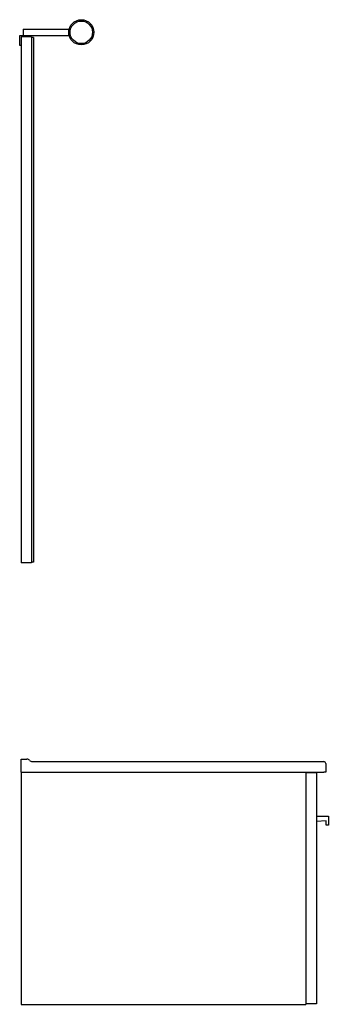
# Model space of a CAD drawing. Header units: millimetres. Extents: x 3246.52 to 3246.98, y 2896.81 to 2898.29.
import ezdxf

# ---------------------------------------------------------------- set-up
doc = ezdxf.new("R2010")
doc.units = ezdxf.units.MM
doc.layers.add('SANINDUSA', color=3, linetype='Continuous')

msp = doc.modelspace()

# ---------------------------------------------------------------- linework, layer by layer
at = {"layer": 'SANINDUSA'}
for p, q in [((3246.5204, 2898.2797), (3246.5204, 2898.2697)), ((3246.5204, 2898.2797), (3246.59, 2898.2797)), ((3246.5154, 2898.2547), (3246.5154, 2898.2697)), ((3246.5154, 2898.2697), (3246.5314, 2898.2697)), ((3246.5174, 2898.2677), (3246.5174, 2897.4747)), ((3246.5334, 2898.2677), (3246.5174, 2898.2677)), ((3246.5314, 2898.2697), (3246.5314, 2898.2677)), ((3246.5314, 2898.2697), (3246.59, 2898.2697)), ((3246.5334, 2898.2677), (3246.5334, 2897.4747)), ((3246.5364, 2898.2667), (3246.5334, 2898.2667)), ((3246.5364, 2898.2667), (3246.5364, 2897.4757)), ((3246.5174, 2898.2547), (3246.5154, 2898.2547)), ((3246.5334, 2897.4747), (3246.5174, 2897.4747)), ((3246.5364, 2897.4757), (3246.5334, 2897.4757)), ((3246.5174, 2897.1757), (3246.5174, 2897.1787)), ((3246.5174, 2897.1787), (3246.5263, 2897.1787)), ((3246.5174, 2897.1587), (3246.5174, 2897.1757)), ((3246.5343, 2897.1747), (3246.9744, 2897.1747)), ((3246.9774, 2897.1717), (3246.9774, 2897.1587)), ((3246.5174, 2897.1587), (3246.9744, 2897.1587)), ((3246.5174, 2897.1587), (3246.5174, 2896.8087)), ((3246.9474, 2897.1587), (3246.9474, 2896.8087)), ((3246.9634, 2897.1577), (3246.9474, 2897.1577)), ((3246.9634, 2897.1577), (3246.9634, 2896.8097)), ((3246.9774, 2897.1587), (3246.9744, 2897.1587)), ((3246.9634, 2897.0927), (3246.9814, 2897.0927)), ((3246.9814, 2897.0927), (3246.9814, 2897.0787)), ((3246.9779, 2897.0857), (3246.9634, 2897.0844)), ((3246.9779, 2897.0787), (3246.9779, 2897.0857)), ((3246.9814, 2897.0787), (3246.9779, 2897.0787)), ((3246.5174, 2896.8087), (3246.9474, 2896.8087)), ((3246.9634, 2896.8097), (3246.9474, 2896.8097))]:
    msp.add_line(p, q, dxfattribs=at)
for radius in [0.019, 0.017]:
    msp.add_circle((3246.6084, 2898.2747), radius, dxfattribs=at)
for centre, radius, start, end in [((3246.5263, 2897.1737), 0.005, 36.8699, 90), ((3246.5343, 2897.1797), 0.005, 216.8699, 270), ((3246.9744, 2897.1717), 0.003, 0, 90)]:
    msp.add_arc(centre, radius, start, end, dxfattribs=at)

doc.saveas('drawing.dxf')
